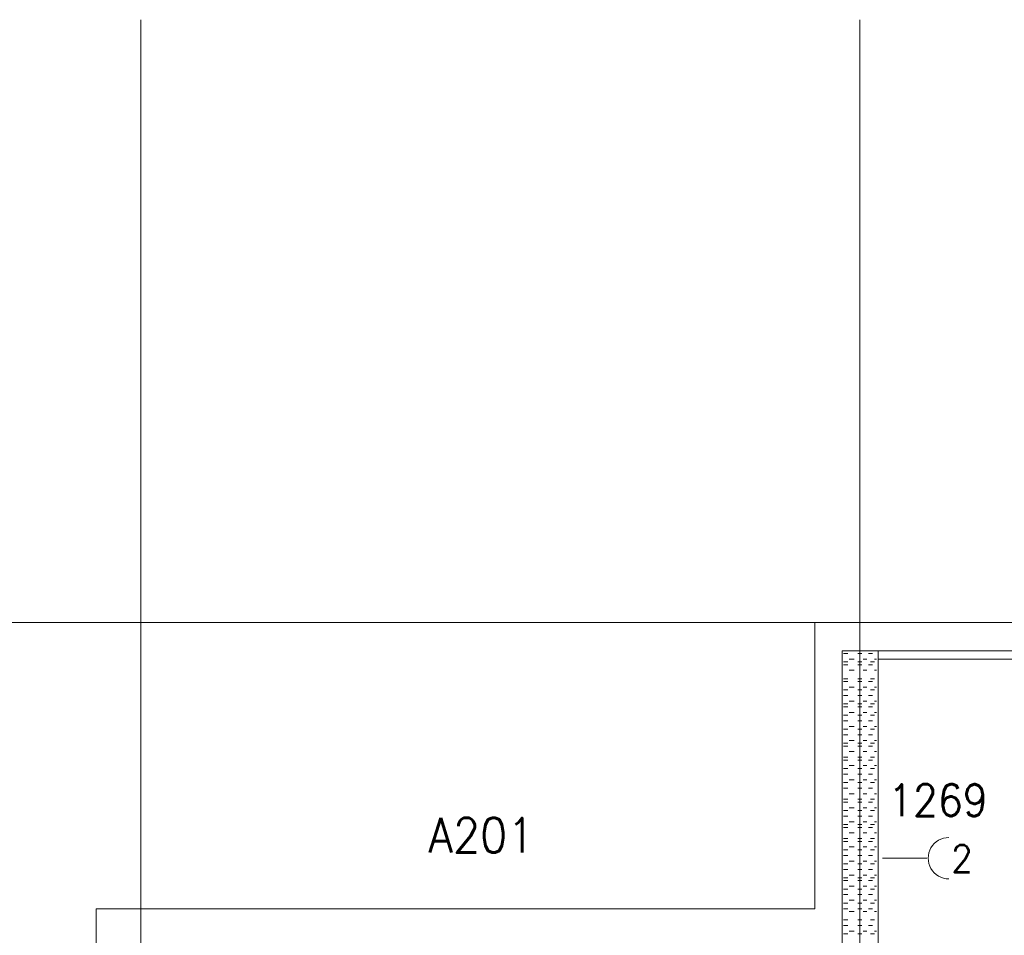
# Model space of a CAD drawing. Header units: metres. Extents: x -167 to -48, y -1901 to -1817.
# Tile 12 of 55: x -152.13 to -146.65, y -1843.7 to -1838.6. Entities that reach past the tile are written whole.
import ezdxf
from ezdxf.enums import TextEntityAlignment as Align

# ---------------------------------------------------------------- set-up
doc = ezdxf.new("R2010")
doc.units = ezdxf.units.M
doc.header["$MEASUREMENT"] = 0
doc.layers.add('Level 1', color=1, linetype='Continuous', lineweight=0)
doc.styles.add('Style-STANDARD', font='STANDARD.shx')

msp = doc.modelspace()

# ---------------------------------------------------------------- linework, layer by layer
at = {"layer": 'Level 1', "color": 11, "linetype": 'Continuous', "lineweight": 0}
for p, q in [((-151.4546, -1838.6015), (-151.4546, -1865.3203)), ((-147.4507, -1838.6015), (-147.4507, -1865.3359)), ((-153.3511, -1841.961), (-53.8081, -1841.961))]:
    msp.add_line(p, q, dxfattribs=at)
at = {"layer": 'Level 1', "color": 1, "linetype": 'Continuous', "lineweight": 0}
for p, q in [((-147.7007, -1841.961), (-147.7007, -1843.5547)), ((-147.7007, -1841.961), (-91.2671, -1841.961)), ((-147.5483, -1842.1171), (-147.5483, -1849.4921)), ((-147.5483, -1842.1171), (-91.4155, -1842.1171)), ((-147.5405, -1842.1327), (-147.5171, -1842.1327)), ((-147.4624, -1842.1327), (-147.439, -1842.1327)), ((-147.4019, -1842.1327), (-147.3804, -1842.1327)), ((-147.3491, -1842.1171), (-147.3491, -1849.4921)), ((-147.5405, -1842.1797), (-147.5171, -1842.1797)), ((-147.5405, -1842.1953), (-147.5171, -1842.1953)), ((-147.5093, -1842.164), (-147.4819, -1842.164)), ((-147.4624, -1842.1797), (-147.439, -1842.1797)), ((-147.4624, -1842.1953), (-147.439, -1842.1953)), ((-147.4312, -1842.164), (-147.4116, -1842.164)), ((-147.4019, -1842.1953), (-147.3804, -1842.1953)), ((-147.3901, -1842.1797), (-147.3687, -1842.1797)), ((-147.3687, -1842.164), (-147.3569, -1842.164)), ((-147.3491, -1842.164), (-143.5659, -1842.164)), ((-147.5093, -1842.2266), (-147.4819, -1842.2266)), ((-147.4312, -1842.2266), (-147.4116, -1842.2266)), ((-147.3687, -1842.2266), (-147.3569, -1842.2266)), ((-147.5405, -1842.2734), (-147.5171, -1842.2734)), ((-147.5405, -1842.289), (-147.5171, -1842.289)), ((-147.4624, -1842.2734), (-147.439, -1842.2734)), ((-147.4624, -1842.289), (-147.439, -1842.289)), ((-147.4019, -1842.289), (-147.3804, -1842.289)), ((-147.3901, -1842.2734), (-147.3687, -1842.2734)), ((-147.5405, -1842.3359), (-147.5171, -1842.3359)), ((-147.5405, -1842.3671), (-147.5171, -1842.3671)), ((-147.5093, -1842.3203), (-147.4819, -1842.3203)), ((-147.4624, -1842.3359), (-147.439, -1842.3359)), ((-147.4624, -1842.3671), (-147.439, -1842.3671)), ((-147.4312, -1842.3203), (-147.4116, -1842.3203)), ((-147.4019, -1842.3671), (-147.3804, -1842.3671)), ((-147.3901, -1842.3359), (-147.3687, -1842.3359)), ((-147.3687, -1842.3203), (-147.3569, -1842.3203)), ((-147.5405, -1842.4141), (-147.5171, -1842.4141)), ((-147.5093, -1842.3985), (-147.4819, -1842.3985)), ((-147.4624, -1842.4141), (-147.439, -1842.4141)), ((-147.4312, -1842.3985), (-147.4116, -1842.3985)), ((-147.3901, -1842.4141), (-147.3687, -1842.4141)), ((-147.3687, -1842.3985), (-147.3569, -1842.3985)), ((-147.5405, -1842.4297), (-147.5171, -1842.4297)), ((-147.5405, -1842.4766), (-147.5171, -1842.4766)), ((-147.5093, -1842.4609), (-147.4819, -1842.4609)), ((-147.4624, -1842.4297), (-147.439, -1842.4297)), ((-147.4624, -1842.4766), (-147.439, -1842.4766)), ((-147.4312, -1842.4609), (-147.4116, -1842.4609)), ((-147.4019, -1842.4297), (-147.3804, -1842.4297)), ((-147.3901, -1842.4766), (-147.3687, -1842.4766)), ((-147.3687, -1842.4609), (-147.3569, -1842.4609)), ((-147.5405, -1842.5078), (-147.5171, -1842.5078)), ((-147.4624, -1842.5078), (-147.439, -1842.5078)), ((-147.4019, -1842.5078), (-147.3804, -1842.5078)), ((-147.5405, -1842.5546), (-147.5171, -1842.5546)), ((-147.5405, -1842.5859), (-147.5171, -1842.5859)), ((-147.5093, -1842.539), (-147.4819, -1842.539)), ((-147.4624, -1842.5546), (-147.439, -1842.5546)), ((-147.4624, -1842.5859), (-147.439, -1842.5859)), ((-147.4312, -1842.539), (-147.4116, -1842.539)), ((-147.4019, -1842.5859), (-147.3804, -1842.5859)), ((-147.3901, -1842.5546), (-147.3687, -1842.5546)), ((-147.3687, -1842.539), (-147.3569, -1842.539)), ((-147.5405, -1842.6328), (-147.5171, -1842.6328)), ((-147.5093, -1842.6172), (-147.4819, -1842.6172)), ((-147.4624, -1842.6328), (-147.439, -1842.6328)), ((-147.4312, -1842.6172), (-147.4116, -1842.6172)), ((-147.3901, -1842.6328), (-147.3687, -1842.6328)), ((-147.3687, -1842.6172), (-147.3569, -1842.6172)), ((-147.5405, -1842.6485), (-147.5171, -1842.6485)), ((-147.5093, -1842.6797), (-147.4819, -1842.6797)), ((-147.4624, -1842.6485), (-147.439, -1842.6485)), ((-147.4312, -1842.6797), (-147.4116, -1842.6797)), ((-147.4019, -1842.6485), (-147.3804, -1842.6485)), ((-147.3687, -1842.6797), (-147.3569, -1842.6797)), ((-147.5405, -1842.7109), (-147.5171, -1842.7109)), ((-147.5405, -1842.7265), (-147.5171, -1842.7265)), ((-147.4624, -1842.7109), (-147.439, -1842.7109)), ((-147.4624, -1842.7265), (-147.439, -1842.7265)), ((-147.4019, -1842.7265), (-147.3804, -1842.7265)), ((-147.3901, -1842.7109), (-147.3687, -1842.7109)), ((-147.5405, -1842.7734), (-147.5171, -1842.7734)), ((-147.5405, -1842.8046), (-147.5171, -1842.8046)), ((-147.5093, -1842.7578), (-147.4819, -1842.7578)), ((-147.4624, -1842.7734), (-147.439, -1842.7734)), ((-147.4624, -1842.8046), (-147.439, -1842.8046)), ((-147.4312, -1842.7578), (-147.4116, -1842.7578)), ((-147.4019, -1842.8046), (-147.3804, -1842.8046)), ((-147.3901, -1842.7734), (-147.3687, -1842.7734)), ((-147.3687, -1842.7578), (-147.3569, -1842.7578)), ((-147.5405, -1842.8516), (-147.5171, -1842.8516)), ((-147.5093, -1842.836), (-147.4819, -1842.836)), ((-147.4624, -1842.8516), (-147.439, -1842.8516)), ((-147.4312, -1842.836), (-147.4116, -1842.836)), ((-147.3901, -1842.8516), (-147.3687, -1842.8516)), ((-147.3687, -1842.836), (-147.3569, -1842.836)), ((-147.5405, -1842.8828), (-147.5171, -1842.8828)), ((-147.5093, -1842.9141), (-147.4819, -1842.9141)), ((-147.4624, -1842.8828), (-147.439, -1842.8828)), ((-147.4312, -1842.9141), (-147.4116, -1842.9141)), ((-147.4019, -1842.8828), (-147.3804, -1842.8828)), ((-147.3687, -1842.9141), (-147.3569, -1842.9141)), ((-147.5405, -1842.9453), (-147.5171, -1842.9453)), ((-147.5405, -1842.9609), (-147.5171, -1842.9609)), ((-147.4624, -1842.9453), (-147.439, -1842.9453)), ((-147.4624, -1842.9609), (-147.439, -1842.9609)), ((-147.4019, -1842.9609), (-147.3804, -1842.9609)), ((-147.3901, -1842.9453), (-147.3687, -1842.9453)), ((-147.5405, -1843.0078), (-147.5171, -1843.0078)), ((-147.5093, -1842.9921), (-147.4819, -1842.9921)), ((-147.4624, -1843.0078), (-147.439, -1843.0078)), ((-147.4312, -1842.9921), (-147.4116, -1842.9921)), ((-147.3901, -1843.0078), (-147.3687, -1843.0078)), ((-147.3687, -1842.9921), (-147.3569, -1842.9921)), ((-147.5405, -1843.039), (-147.5171, -1843.039)), ((-147.5093, -1843.0703), (-147.4819, -1843.0703)), ((-147.4624, -1843.039), (-147.439, -1843.039)), ((-147.4312, -1843.0703), (-147.4116, -1843.0703)), ((-147.4019, -1843.039), (-147.3804, -1843.039)), ((-147.3687, -1843.0703), (-147.3569, -1843.0703)), ((-147.5405, -1843.086), (-147.5171, -1843.086)), ((-147.5405, -1843.1016), (-147.5171, -1843.1016)), ((-147.5093, -1843.1328), (-147.4819, -1843.1328)), ((-147.4624, -1843.086), (-147.439, -1843.086)), ((-147.4624, -1843.1016), (-147.439, -1843.1016)), ((-147.4312, -1843.1328), (-147.4116, -1843.1328)), ((-147.4019, -1843.1016), (-147.3804, -1843.1016)), ((-147.3901, -1843.086), (-147.3687, -1843.086)), ((-147.3687, -1843.1328), (-147.3569, -1843.1328)), ((-147.5405, -1843.164), (-147.5171, -1843.164)), ((-147.5405, -1843.1797), (-147.5171, -1843.1797)), ((-147.4624, -1843.164), (-147.439, -1843.164)), ((-147.4624, -1843.1797), (-147.439, -1843.1797)), ((-147.4019, -1843.1797), (-147.3804, -1843.1797)), ((-147.3901, -1843.164), (-147.3687, -1843.164)), ((-147.5405, -1843.2265), (-147.5171, -1843.2265)), ((-147.5093, -1843.2109), (-147.4819, -1843.2109)), ((-147.4624, -1843.2265), (-147.439, -1843.2265)), ((-147.4312, -1843.2109), (-147.4116, -1843.2109)), ((-147.3901, -1843.2265), (-147.3687, -1843.2265)), ((-147.3687, -1843.2109), (-147.3569, -1843.2109)), ((-147.5405, -1843.2577), (-147.5171, -1843.2577)), ((-147.5093, -1843.2891), (-147.4819, -1843.2891)), ((-147.4624, -1843.2577), (-147.439, -1843.2577)), ((-147.4312, -1843.2891), (-147.4116, -1843.2891)), ((-147.4019, -1843.2577), (-147.3804, -1843.2577)), ((-147.3687, -1843.2891), (-147.3569, -1843.2891)), ((-147.3237, -1843.2734), (-147.0776, -1843.2734)), ((-147.5405, -1843.3047), (-147.5171, -1843.3047)), ((-147.5405, -1843.3359), (-147.5171, -1843.3359)), ((-147.4624, -1843.3047), (-147.439, -1843.3047)), ((-147.4624, -1843.3359), (-147.439, -1843.3359)), ((-147.4019, -1843.3359), (-147.3804, -1843.3359)), ((-147.3901, -1843.3047), (-147.3687, -1843.3047)), ((-147.5405, -1843.3828), (-147.5171, -1843.3828)), ((-147.5405, -1843.3984), (-147.5171, -1843.3984)), ((-147.5093, -1843.3672), (-147.4819, -1843.3672)), ((-147.4624, -1843.3828), (-147.439, -1843.3828)), ((-147.4624, -1843.3984), (-147.439, -1843.3984)), ((-147.4312, -1843.3672), (-147.4116, -1843.3672)), ((-147.4019, -1843.3984), (-147.3804, -1843.3984)), ((-147.3901, -1843.3828), (-147.3687, -1843.3828)), ((-147.3687, -1843.3672), (-147.3569, -1843.3672)), ((-147.5405, -1843.4453), (-147.5171, -1843.4453)), ((-147.5093, -1843.4296), (-147.4819, -1843.4296)), ((-147.4624, -1843.4453), (-147.439, -1843.4453)), ((-147.4312, -1843.4296), (-147.4116, -1843.4296)), ((-147.3901, -1843.4453), (-147.3687, -1843.4453)), ((-147.3687, -1843.4296), (-147.3569, -1843.4296)), ((-147.5405, -1843.4765), (-147.5171, -1843.4765)), ((-147.5093, -1843.5078), (-147.4819, -1843.5078)), ((-147.4624, -1843.4765), (-147.439, -1843.4765)), ((-147.4312, -1843.5078), (-147.4116, -1843.5078)), ((-147.4019, -1843.4765), (-147.3804, -1843.4765)), ((-147.3687, -1843.5078), (-147.3569, -1843.5078)), ((-147.7007, -1843.5547), (-151.7046, -1843.5547)), ((-151.7046, -1843.5547), (-151.7046, -1852.5078)), ((-147.5405, -1843.5235), (-147.5171, -1843.5235)), ((-147.5405, -1843.5547), (-147.5171, -1843.5547)), ((-147.5093, -1843.5703), (-147.4819, -1843.5703)), ((-147.4624, -1843.5235), (-147.439, -1843.5235)), ((-147.4624, -1843.5547), (-147.439, -1843.5547)), ((-147.4312, -1843.5703), (-147.4116, -1843.5703)), ((-147.4019, -1843.5547), (-147.3804, -1843.5547)), ((-147.3901, -1843.5235), (-147.3687, -1843.5235)), ((-147.3687, -1843.5703), (-147.3569, -1843.5703)), ((-147.5405, -1843.6172), (-147.5171, -1843.6172)), ((-147.4624, -1843.6172), (-147.439, -1843.6172)), ((-147.3901, -1843.6172), (-147.3687, -1843.6172)), ((-147.5405, -1843.6484), (-147.5171, -1843.6484)), ((-147.5093, -1843.6796), (-147.4819, -1843.6796)), ((-147.4624, -1843.6484), (-147.439, -1843.6484)), ((-147.4312, -1843.6796), (-147.4116, -1843.6796)), ((-147.4019, -1843.6484), (-147.3804, -1843.6484)), ((-147.3687, -1843.6796), (-147.3569, -1843.6796)), ((-147.5405, -1843.6952), (-147.5171, -1843.6952)), ((-147.4624, -1843.6952), (-147.439, -1843.6952)), ((-147.3901, -1843.6952), (-147.3687, -1843.6952))]:
    msp.add_line(p, q, dxfattribs=at)
msp.add_arc((-146.9546, -1843.2734), 0.1152, 90, 270.0001, dxfattribs=at)

# ---------------------------------------------------------------- texts
at = {"layer": 'Level 1', "color": 1, "linetype": 'Continuous', "lineweight": 0, "style": 'Style-STANDARD'}
for s, height, p in [('1269', 0.1777, (-147.0157, -1843.039)), ('A201', 0.1933, (-149.5578, -1843.2421)), ('2', 0.1523, (-146.8817, -1843.3516))]:
    msp.add_text(s, height=height, dxfattribs=at).set_placement(p, align=Align.CENTER)

doc.saveas('drawing.dxf')
